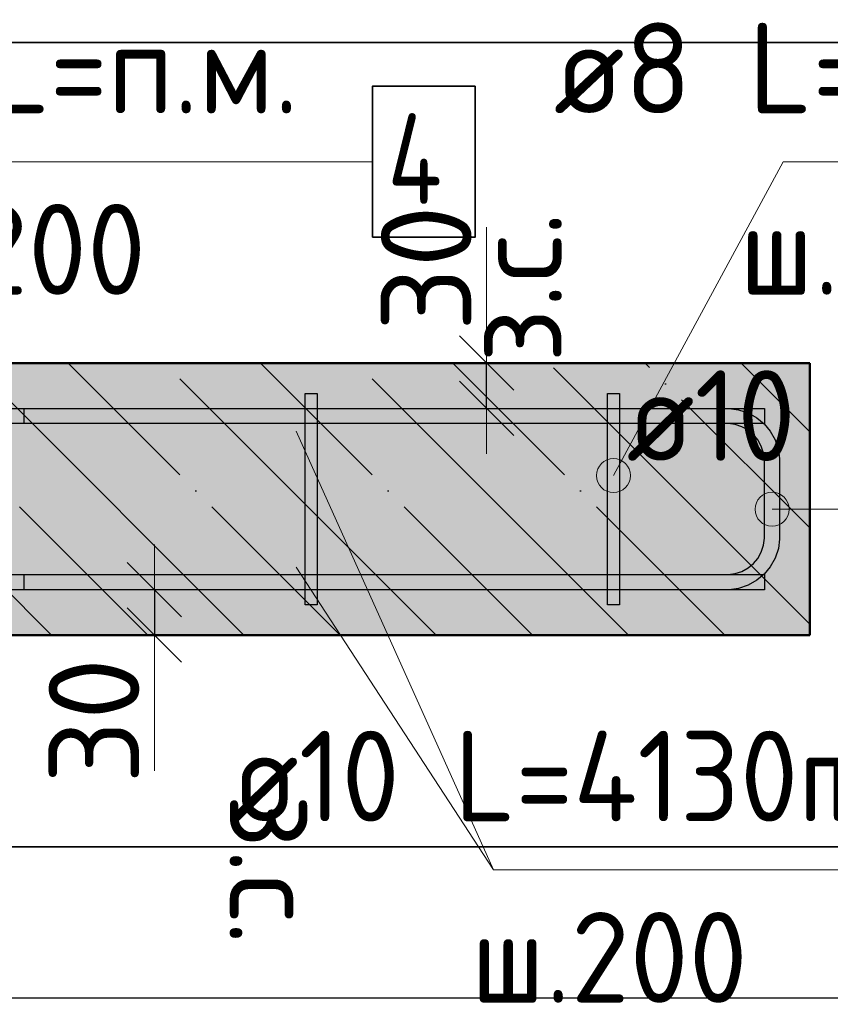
# Model space of a CAD drawing. Header units: millimetres. Extents: x 9402 to 69898, y -2829 to 22870.
# Tile 45 of 69: x 42073 to 42610, y 18583 to 19235. Entities that reach past the tile are written whole.
import ezdxf

# ---------------------------------------------------------------- set-up
doc = ezdxf.new("R2010")
doc.units = ezdxf.units.MM
doc.header["$PDMODE"] = 65
doc.linetypes.add('______11', pattern=[150, 120, -15, 0, -15])
doc.linetypes.add('______5', pattern=[330, 240, -30, 30, -30])
for name, color, linetype, lineweight in [('Standard', 7, 'Continuous', 25), ('Арм.стержн. Арматура края', 96, 'Continuous', 35), ('Арм.стержн. вертикальными 1', 22, 'Continuous', 35), ('Арм.стержн.горизонт. 1', 180, 'Continuous', 35), ('Размерная линия_ общее_1', 7, 'Continuous', 13)]:
    doc.layers.add(name, color=color, linetype=linetype, lineweight=lineweight)
doc.layers.add('Арм.стержн.Стяжки', color=7, linetype='Continuous', lineweight=35, true_color=0x501e0f)
doc.styles.add('ISOCPEUR', font='ISOCPEUR')
doc.dimstyles.new('DIMSTYLE_10', dxfattribs={"dimtxt": 60, "dimasz": 60, "dimexe": 0, "dimexo": 0.001, "dimgap": 30, "dimtad": 2, "dimdec": 0, "dimrnd": 5, "dimzin": 12, "dimdsep": 46, "dimtxsty": 'ISOCPEUR', "dimblk1": 'ALL_ML_STRICH', "dimblk2": 'ALL_ML_STRICH', "dimsah": 1, "dimcen": 0, "dimse1": 1, "dimse2": 1, "dimclrd": 7, "dimclre": 256, "dimclrt": 7, "dimadec": 0, "dimazin": 0, "dimtfac": 1, "dimtdec": 0, "dimtix": 1, "dimtmove": 2, "dimatfit": 3, "dimfxl": 0, "dimtvp": 1.2, "dimtzin": 0, "dimlwd": 0, "dimlwe": -3, "dimarcsym": 0})

# ---------------------------------------------------------------- blocks, each defined once
blk = doc.blocks.new('ALL_ML_STRICH')
at = {"color": 0, "linetype": 'ByBlock', "lineweight": -2}
for p, q in [((0, -0.5), (0, 0.5)), ((-0.3, -0.3), (0.3, 0.3)), ((-1, 0), (0.5, 0))]:
    blk.add_line(p, q, dxfattribs=at)
blk = doc.blocks.new('*D107')
at = {"layer": 'DEFPOINTS', "color": 7, "linetype": 'Continuous', "lineweight": 13, "transparency": 33554687}
for p in [(42373.63, 19007.15), (42373.63, 18977.15), (42382.35, 18977.15)]:
    blk.add_point(p, dxfattribs=at)
at = {"layer": 'Размерная линия_ общее_1', "color": 7, "linetype": 'Continuous', "lineweight": -2, "transparency": 33554687}
blk.add_line((42382.35, 18977.15), (42382.35, 19007.15), dxfattribs=at)
at = {"layer": 'Размерная линия_ общее_1', "color": 7, "linetype": 'Continuous', "lineweight": 13, "transparency": 33554687, "xscale": 60, "yscale": 60, "zscale": 60}
for p, rotation in [((42382.35, 18977.15), 270), ((42382.35, 19007.15), 90)]:
    blk.add_blockref('ALL_ML_STRICH', p, dxfattribs=dict(at, rotation=rotation))
at = {"layer": 'Размерная линия_ общее_1', "color": 7, "linetype": 'Continuous', "lineweight": 13, "transparency": 33554687, "insert": (42372.09, 19007.25), "char_height": 60, "width": 3, "attachment_point": 1, "rotation": 90, "line_spacing_factor": 0.60241, "style": 'ISOCPEUR'}
blk.add_mtext('з.с.', dxfattribs=at)
at = {"layer": 'Размерная линия_ общее_1', "color": 7, "linetype": 'Continuous', "lineweight": 13, "transparency": 33554687, "insert": (42342.35, 19069.97), "char_height": 60, "width": 120, "attachment_point": 5, "rotation": 90, "style": 'ISOCPEUR'}
blk.add_mtext('\\A1;{30}', dxfattribs=at)
blk = doc.blocks.new('*D108')
at = {"layer": 'DEFPOINTS', "color": 7, "linetype": 'Continuous', "lineweight": 13, "transparency": 33554687}
for p in [(42153.74, 18857.15), (42162.46, 18857.15), (42153.74, 18827.15)]:
    blk.add_point(p, dxfattribs=at)
at = {"layer": 'Размерная линия_ общее_1', "color": 7, "linetype": 'Continuous', "lineweight": -2, "transparency": 33554687}
blk.add_line((42162.46, 18857.15), (42162.46, 18827.15), dxfattribs=at)
at = {"layer": 'Размерная линия_ общее_1', "color": 7, "linetype": 'Continuous', "lineweight": 13, "transparency": 33554687, "xscale": 60, "yscale": 60, "zscale": 60}
for p, rotation in [((42162.46, 18857.15), 90), ((42162.46, 18827.15), 270)]:
    blk.add_blockref('ALL_ML_STRICH', p, dxfattribs=dict(at, rotation=rotation))
at = {"layer": 'Размерная линия_ общее_1', "color": 7, "linetype": 'Continuous', "lineweight": 13, "transparency": 33554687, "insert": (42122.46, 18770.34), "char_height": 60, "width": 120, "attachment_point": 5, "rotation": 90, "style": 'ISOCPEUR'}
blk.add_mtext('\\A1;{30}', dxfattribs=at)
at = {"layer": 'Размерная линия_ общее_1', "color": 7, "linetype": 'Continuous', "lineweight": 13, "transparency": 33554687, "insert": (42272.2, 18722.06), "char_height": 60, "width": 3, "attachment_point": 1, "rotation": 270, "line_spacing_factor": 0.60241, "style": 'ISOCPEUR'}
blk.add_mtext('з.с.', dxfattribs=at)

msp = doc.modelspace()

# ---------------------------------------------------------------- hatches: boundary and pattern name
at = {"layer": 'Standard', "linetype": 'Continuous', "lineweight": -3, "transparency": 33554687}
msp.add_hatch(color=7, dxfattribs=at).paths.add_polyline_path([(42596.29, 18827.15), (42596.29, 19007.15), (41985.2, 19007.15), (41985.2, 18827.15)])
at = {"layer": 'Арм.стержн. Арматура края', "linetype": 'Continuous', "lineweight": 13, "transparency": 33554687}
for points in [[(42565.67, 18900.7), (42565.67, 18920.05), (42561.62, 18916)], [(42571.29, 18899.13), (42571.29, 18921.63), (42565.67, 18920.05)], [(42571.29, 18899.13), (42565.67, 18920.05), (42565.67, 18900.7)], [(42576.92, 18900.7), (42576.92, 18920.05), (42571.29, 18921.63)], [(42576.92, 18900.7), (42571.29, 18921.63), (42571.29, 18899.13)], [(42580.97, 18904.75), (42580.97, 18916), (42576.92, 18920.05)], [(42580.97, 18904.75), (42576.92, 18920.05), (42576.92, 18900.7)], [(42561.62, 18904.75), (42561.62, 18916), (42560.04, 18910.38)], [(42565.67, 18900.7), (42561.62, 18916), (42561.62, 18904.75)], [(42580.97, 18916), (42580.97, 18904.75), (42582.54, 18910.38)]]:
    msp.add_hatch(color=7, dxfattribs=at).paths.add_polyline_path(points)
at = {"layer": 'Арм.стержн. вертикальными 1', "linetype": 'Continuous', "lineweight": 50, "transparency": 33554687}
for points in [[(42256.29, 18957.15), (42258.2, 18957.54), (42259.82, 18958.62), (42260.91, 18960.24), (42261.29, 18962.15), (42260.91, 18964.07), (42259.82, 18965.69), (42258.2, 18966.77), (42256.29, 18967.15), (42254.38, 18966.77), (42252.75, 18965.69), (42251.67, 18964.07), (42251.29, 18962.15), (42251.67, 18960.24), (42252.75, 18958.62), (42254.38, 18957.54)], [(42456.29, 18957.15), (42458.2, 18957.54), (42459.82, 18958.62), (42460.91, 18960.24), (42461.29, 18962.15), (42460.91, 18964.07), (42459.82, 18965.69), (42458.2, 18966.77), (42456.29, 18967.15), (42454.38, 18966.77), (42452.75, 18965.69), (42451.67, 18964.07), (42451.29, 18962.15), (42451.67, 18960.24), (42452.75, 18958.62), (42454.38, 18957.54)], [(42546.29, 18957.15), (42548.21, 18957.54), (42549.83, 18958.62), (42550.91, 18960.24), (42551.29, 18962.15), (42550.91, 18964.07), (42549.83, 18965.69), (42548.21, 18966.77), (42546.29, 18967.15), (42544.38, 18966.77), (42542.76, 18965.69), (42541.67, 18964.07), (42541.29, 18962.15), (42541.67, 18960.24), (42542.76, 18958.62), (42544.38, 18957.54)], [(42256.29, 18867.15), (42258.2, 18867.53), (42259.82, 18868.62), (42260.91, 18870.24), (42261.29, 18872.15), (42260.91, 18874.07), (42259.82, 18875.69), (42258.2, 18876.77), (42256.29, 18877.15), (42254.38, 18876.77), (42252.75, 18875.69), (42251.67, 18874.07), (42251.29, 18872.15), (42251.67, 18870.24), (42252.75, 18868.62), (42254.38, 18867.53)], [(42456.29, 18867.15), (42458.2, 18867.53), (42459.82, 18868.62), (42460.91, 18870.24), (42461.29, 18872.15), (42460.91, 18874.07), (42459.82, 18875.69), (42458.2, 18876.77), (42456.29, 18877.15), (42454.38, 18876.77), (42452.75, 18875.69), (42451.67, 18874.07), (42451.29, 18872.15), (42451.67, 18870.24), (42452.75, 18868.62), (42454.38, 18867.53)], [(42546.29, 18867.15), (42548.21, 18867.53), (42549.83, 18868.62), (42550.91, 18870.24), (42551.29, 18872.15), (42550.91, 18874.07), (42549.83, 18875.69), (42548.21, 18876.77), (42546.29, 18877.15), (42544.38, 18876.77), (42542.76, 18875.69), (42541.67, 18874.07), (42541.29, 18872.15), (42541.67, 18870.24), (42542.76, 18868.62), (42544.38, 18867.53)]]:
    msp.add_hatch(color=4, dxfattribs=at).paths.add_polyline_path(points)
at = {"layer": 'Арм.стержн.Стяжки', "linetype": 'Continuous', "lineweight": 13, "transparency": 33554687}
for points in [[(42477.48, 18933.02), (42460.46, 18942.23), (42456.4, 18938.03)], [(42475.84, 18938.51), (42465.95, 18943.86), (42460.46, 18942.23)], [(42475.84, 18938.51), (42460.46, 18942.23), (42477.48, 18933.02)], [(42465.95, 18943.86), (42475.84, 18938.51), (42471.64, 18942.57)], [(42476.19, 18927.32), (42456.4, 18938.03), (42455.11, 18932.33)], [(42477.48, 18933.02), (42456.4, 18938.03), (42476.19, 18927.32)], [(42476.19, 18927.32), (42455.11, 18932.33), (42472.13, 18923.13)], [(42472.13, 18923.13), (42455.11, 18932.33), (42456.74, 18926.84)], [(42472.13, 18923.13), (42456.74, 18926.84), (42466.64, 18921.49)], [(42466.64, 18921.49), (42456.74, 18926.84), (42460.94, 18922.78)]]:
    msp.add_hatch(color=7, dxfattribs=at).paths.add_polyline_path(points)

# ---------------------------------------------------------------- linework, layer by layer
at = {"color": 52, "linetype": 'Continuous', "lineweight": -3, "transparency": 33554687}
for p, q in [((42741.09, 19219.41), (41985.2, 19219.41)), ((41985.2, 19219.41), (42741.09, 19219.41)), ((41985.2, 18687.03), (42741.09, 18687.03)), ((42741.09, 18687.03), (41985.2, 18687.03))]:
    msp.add_line(p, q, dxfattribs=at)
at = {"layer": 'Standard', "color": 7, "linetype": 'Continuous', "lineweight": 13, "transparency": 33554687}
for p, q in [((42382.35, 19007.15), (42382.35, 19097.15)), ((42256.29, 18962.15), (42386.94, 18671.74)), ((42162.46, 18827.15), (42162.46, 18737.15))]:
    msp.add_line(p, q, dxfattribs=at)
at = {"layer": 'Standard', "color": 7, "linetype": 'Continuous', "lineweight": 50, "transparency": 33554687}
for p, q in [((42596.29, 19007.15), (41985.2, 19007.15)), ((42596.29, 18827.15), (42596.29, 19007.15)), ((41985.2, 18827.15), (42596.29, 18827.15))]:
    msp.add_line(p, q, dxfattribs=at)
at = {"layer": 'Standard', "color": 7, "linetype": '______5', "lineweight": -3, "transparency": 33554687}
for p, q in [((42221.72, 18827.15), (42041.72, 19007.15)), ((42349, 18827.15), (42169, 19007.15)), ((42476.28, 18827.15), (42296.28, 19007.15)), ((42596.29, 18834.42), (42423.56, 19007.15)), ((42596.29, 18961.7), (42550.84, 19007.15)), ((42094.44, 18827.15), (41985.2, 18936.4))]:
    msp.add_line(p, q, dxfattribs=at)
at = {"layer": 'Standard', "color": 7, "linetype": '______11', "lineweight": -3, "transparency": 33554687}
for p, q in [((42285.36, 18827.15), (42105.36, 19007.15)), ((42412.64, 18827.15), (42232.64, 19007.15)), ((42539.92, 18827.15), (42359.92, 19007.15)), ((42596.29, 18898.06), (42487.2, 19007.15)), ((42158.08, 18827.15), (41985.2, 19000.04))]:
    msp.add_line(p, q, dxfattribs=at)
at = {"layer": 'Standard', "color": 7, "linetype": 'Continuous', "lineweight": 25, "transparency": 33554687}
msp.add_lwpolyline([(41885.2, 19319.41), (41885.2, 18587.03), (42841.09, 18587.03), (42841.09, 19319.41), (41885.2, 19319.41)], dxfattribs=at)
at = {"layer": 'Арм.стержн. Арматура края', "color": 7, "linetype": 'Continuous', "lineweight": 13, "transparency": 33554687}
for p, q in [((42571.29, 18921.63), (42571.29, 18921.63)), ((42560.04, 18910.38), (42560.04, 18910.38)), ((42646.95, 18910.38), (42571.29, 18910.38)), ((42582.54, 18910.38), (42582.54, 18910.38)), ((42571.29, 18899.13), (42571.29, 18899.13))]:
    msp.add_line(p, q, dxfattribs=at)
at = {"layer": 'Арм.стержн. Арматура края', "color": 4, "linetype": 'Continuous', "lineweight": 25, "transparency": 33554687}
msp.add_lwpolyline([(42076.29, 18867.15), (42542.25, 18867.15), (42546.77, 18867.78), (42551.35, 18869.29), (42555.54, 18871.64), (42558.95, 18874.49), (42561.8, 18877.9), (42564.15, 18882.1), (42565.66, 18886.67), (42566.29, 18891.19), (42566.29, 18943.12), (42565.66, 18947.64), (42564.15, 18952.21), (42561.8, 18956.41), (42558.95, 18959.82), (42555.54, 18962.67), (42551.35, 18965.02), (42546.77, 18966.53), (42542.25, 18967.15), (42076.29, 18967.15), (42076.29, 18977.15), (42542.94, 18977.15), (42549.04, 18976.31), (42555.4, 18974.21), (42561.24, 18970.94), (42566.05, 18966.92), (42570.08, 18962.1), (42573.35, 18956.26), (42575.44, 18949.91), (42576.29, 18943.81), (42576.29, 18890.5), (42575.44, 18884.4), (42573.35, 18878.05), (42570.08, 18872.2), (42566.05, 18867.39), (42561.24, 18863.37), (42555.4, 18860.1), (42549.04, 18858), (42542.94, 18857.15), (42076.29, 18857.15), (42076.29, 18867.15)], dxfattribs=at)
msp.add_lwpolyline([(42076.29, 18867.15), (42542.25, 18867.15), (42546.77, 18867.78), (42551.35, 18869.29), (42555.54, 18871.64), (42558.95, 18874.49), (42561.8, 18877.9), (42564.15, 18882.1), (42565.66, 18886.67), (42566.29, 18891.19), (42566.29, 18943.12), (42565.66, 18947.64), (42564.15, 18952.21), (42561.8, 18956.41), (42558.95, 18959.82), (42555.54, 18962.67), (42551.35, 18965.02), (42546.77, 18966.53), (42542.25, 18967.15), (42076.29, 18967.15), (42076.29, 18977.15), (42542.94, 18977.15), (42549.04, 18976.31), (42555.4, 18974.21), (42561.24, 18970.94), (42566.05, 18966.92), (42570.08, 18962.1), (42573.35, 18956.26), (42575.44, 18949.91), (42576.29, 18943.81), (42576.29, 18890.5), (42575.44, 18884.4), (42573.35, 18878.05), (42570.08, 18872.2), (42566.05, 18867.39), (42561.24, 18863.37), (42555.4, 18860.1), (42549.04, 18858), (42542.94, 18857.15), (42076.29, 18857.15), (42076.29, 18867.15)], dxfattribs=at)
msp.add_lwpolyline([(42076.29, 18867.15), (42542.25, 18867.15), (42546.77, 18867.78), (42551.35, 18869.29), (42555.54, 18871.64), (42558.95, 18874.49), (42561.8, 18877.9), (42564.15, 18882.1), (42565.66, 18886.67), (42566.29, 18891.19), (42566.29, 18943.12), (42565.66, 18947.64), (42564.15, 18952.21), (42561.8, 18956.41), (42558.95, 18959.82), (42555.54, 18962.67), (42551.35, 18965.02), (42546.77, 18966.53), (42542.25, 18967.15), (42076.29, 18967.15), (42076.29, 18977.15), (42542.94, 18977.15), (42549.04, 18976.31), (42555.4, 18974.21), (42561.24, 18970.94), (42566.05, 18966.92), (42570.08, 18962.1), (42573.35, 18956.26), (42575.44, 18949.91), (42576.29, 18943.81), (42576.29, 18890.5), (42575.44, 18884.4), (42573.35, 18878.05), (42570.08, 18872.2), (42566.05, 18867.39), (42561.24, 18863.37), (42555.4, 18860.1), (42549.04, 18858), (42542.94, 18857.15), (42076.29, 18857.15), (42076.29, 18867.15)], dxfattribs=at)
msp.add_lwpolyline([(42076.29, 18867.15), (42542.25, 18867.15), (42546.77, 18867.78), (42551.35, 18869.29), (42555.54, 18871.64), (42558.95, 18874.49), (42561.8, 18877.9), (42564.15, 18882.1), (42565.66, 18886.67), (42566.29, 18891.19), (42566.29, 18943.12), (42565.66, 18947.64), (42564.15, 18952.21), (42561.8, 18956.41), (42558.95, 18959.82), (42555.54, 18962.67), (42551.35, 18965.02), (42546.77, 18966.53), (42542.25, 18967.15), (42076.29, 18967.15), (42076.29, 18977.15), (42542.94, 18977.15), (42549.04, 18976.31), (42555.4, 18974.21), (42561.24, 18970.94), (42566.05, 18966.92), (42570.08, 18962.1), (42573.35, 18956.26), (42575.44, 18949.91), (42576.29, 18943.81), (42576.29, 18890.5), (42575.44, 18884.4), (42573.35, 18878.05), (42570.08, 18872.2), (42566.05, 18867.39), (42561.24, 18863.37), (42555.4, 18860.1), (42549.04, 18858), (42542.94, 18857.15), (42076.29, 18857.15), (42076.29, 18867.15)], dxfattribs=at)
msp.add_lwpolyline([(42076.29, 18867.15), (42542.25, 18867.15), (42546.77, 18867.78), (42551.35, 18869.29), (42555.54, 18871.64), (42558.95, 18874.49), (42561.8, 18877.9), (42564.15, 18882.1), (42565.66, 18886.67), (42566.29, 18891.19), (42566.29, 18943.12), (42565.66, 18947.64), (42564.15, 18952.21), (42561.8, 18956.41), (42558.95, 18959.82), (42555.54, 18962.67), (42551.35, 18965.02), (42546.77, 18966.53), (42542.25, 18967.15), (42076.29, 18967.15), (42076.29, 18977.15), (42542.94, 18977.15), (42549.04, 18976.31), (42555.4, 18974.21), (42561.24, 18970.94), (42566.05, 18966.92), (42570.08, 18962.1), (42573.35, 18956.26), (42575.44, 18949.91), (42576.29, 18943.81), (42576.29, 18890.5), (42575.44, 18884.4), (42573.35, 18878.05), (42570.08, 18872.2), (42566.05, 18867.39), (42561.24, 18863.37), (42555.4, 18860.1), (42549.04, 18858), (42542.94, 18857.15), (42076.29, 18857.15), (42076.29, 18867.15)], dxfattribs=at)
msp.add_lwpolyline([(42076.29, 18867.15), (42542.25, 18867.15), (42546.77, 18867.78), (42551.35, 18869.29), (42555.54, 18871.64), (42558.95, 18874.49), (42561.8, 18877.9), (42564.15, 18882.1), (42565.66, 18886.67), (42566.29, 18891.19), (42566.29, 18943.12), (42565.66, 18947.64), (42564.15, 18952.21), (42561.8, 18956.41), (42558.95, 18959.82), (42555.54, 18962.67), (42551.35, 18965.02), (42546.77, 18966.53), (42542.25, 18967.15), (42076.29, 18967.15), (42076.29, 18977.15), (42542.94, 18977.15), (42549.04, 18976.31), (42555.4, 18974.21), (42561.24, 18970.94), (42566.05, 18966.92), (42570.08, 18962.1), (42573.35, 18956.26), (42575.44, 18949.91), (42576.29, 18943.81), (42576.29, 18890.5), (42575.44, 18884.4), (42573.35, 18878.05), (42570.08, 18872.2), (42566.05, 18867.39), (42561.24, 18863.37), (42555.4, 18860.1), (42549.04, 18858), (42542.94, 18857.15), (42076.29, 18857.15), (42076.29, 18867.15)], dxfattribs=at)
msp.add_lwpolyline([(42076.29, 18867.15), (42542.25, 18867.15), (42546.77, 18867.78), (42551.35, 18869.29), (42555.54, 18871.64), (42558.95, 18874.49), (42561.8, 18877.9), (42564.15, 18882.1), (42565.66, 18886.67), (42566.29, 18891.19), (42566.29, 18943.12), (42565.66, 18947.64), (42564.15, 18952.21), (42561.8, 18956.41), (42558.95, 18959.82), (42555.54, 18962.67), (42551.35, 18965.02), (42546.77, 18966.53), (42542.25, 18967.15), (42076.29, 18967.15), (42076.29, 18977.15), (42542.94, 18977.15), (42549.04, 18976.31), (42555.4, 18974.21), (42561.24, 18970.94), (42566.05, 18966.92), (42570.08, 18962.1), (42573.35, 18956.26), (42575.44, 18949.91), (42576.29, 18943.81), (42576.29, 18890.5), (42575.44, 18884.4), (42573.35, 18878.05), (42570.08, 18872.2), (42566.05, 18867.39), (42561.24, 18863.37), (42555.4, 18860.1), (42549.04, 18858), (42542.94, 18857.15), (42076.29, 18857.15), (42076.29, 18867.15)], dxfattribs=at)
msp.add_lwpolyline([(42076.29, 18867.15), (42542.25, 18867.15), (42546.77, 18867.78), (42551.35, 18869.29), (42555.54, 18871.64), (42558.95, 18874.49), (42561.8, 18877.9), (42564.15, 18882.1), (42565.66, 18886.67), (42566.29, 18891.19), (42566.29, 18943.12), (42565.66, 18947.64), (42564.15, 18952.21), (42561.8, 18956.41), (42558.95, 18959.82), (42555.54, 18962.67), (42551.35, 18965.02), (42546.77, 18966.53), (42542.25, 18967.15), (42076.29, 18967.15), (42076.29, 18977.15), (42542.94, 18977.15), (42549.04, 18976.31), (42555.4, 18974.21), (42561.24, 18970.94), (42566.05, 18966.92), (42570.08, 18962.1), (42573.35, 18956.26), (42575.44, 18949.91), (42576.29, 18943.81), (42576.29, 18890.5), (42575.44, 18884.4), (42573.35, 18878.05), (42570.08, 18872.2), (42566.05, 18867.39), (42561.24, 18863.37), (42555.4, 18860.1), (42549.04, 18858), (42542.94, 18857.15), (42076.29, 18857.15), (42076.29, 18867.15)], dxfattribs=at)
msp.add_lwpolyline([(42076.29, 18867.15), (42542.25, 18867.15), (42546.77, 18867.78), (42551.35, 18869.29), (42555.54, 18871.64), (42558.95, 18874.49), (42561.8, 18877.9), (42564.15, 18882.1), (42565.66, 18886.67), (42566.29, 18891.19), (42566.29, 18943.12), (42565.66, 18947.64), (42564.15, 18952.21), (42561.8, 18956.41), (42558.95, 18959.82), (42555.54, 18962.67), (42551.35, 18965.02), (42546.77, 18966.53), (42542.25, 18967.15), (42076.29, 18967.15), (42076.29, 18977.15), (42542.94, 18977.15), (42549.04, 18976.31), (42555.4, 18974.21), (42561.24, 18970.94), (42566.05, 18966.92), (42570.08, 18962.1), (42573.35, 18956.26), (42575.44, 18949.91), (42576.29, 18943.81), (42576.29, 18890.5), (42575.44, 18884.4), (42573.35, 18878.05), (42570.08, 18872.2), (42566.05, 18867.39), (42561.24, 18863.37), (42555.4, 18860.1), (42549.04, 18858), (42542.94, 18857.15), (42076.29, 18857.15), (42076.29, 18867.15)], dxfattribs=at)
msp.add_lwpolyline([(42076.29, 18867.15), (42542.25, 18867.15), (42546.77, 18867.78), (42551.35, 18869.29), (42555.54, 18871.64), (42558.95, 18874.49), (42561.8, 18877.9), (42564.15, 18882.1), (42565.66, 18886.67), (42566.29, 18891.19), (42566.29, 18943.12), (42565.66, 18947.64), (42564.15, 18952.21), (42561.8, 18956.41), (42558.95, 18959.82), (42555.54, 18962.67), (42551.35, 18965.02), (42546.77, 18966.53), (42542.25, 18967.15), (42076.29, 18967.15), (42076.29, 18977.15), (42542.94, 18977.15), (42549.04, 18976.31), (42555.4, 18974.21), (42561.24, 18970.94), (42566.05, 18966.92), (42570.08, 18962.1), (42573.35, 18956.26), (42575.44, 18949.91), (42576.29, 18943.81), (42576.29, 18890.5), (42575.44, 18884.4), (42573.35, 18878.05), (42570.08, 18872.2), (42566.05, 18867.39), (42561.24, 18863.37), (42555.4, 18860.1), (42549.04, 18858), (42542.94, 18857.15), (42076.29, 18857.15), (42076.29, 18867.15)], dxfattribs=at)
msp.add_lwpolyline([(42076.29, 18867.15), (42542.25, 18867.15), (42546.77, 18867.78), (42551.35, 18869.29), (42555.54, 18871.64), (42558.95, 18874.49), (42561.8, 18877.9), (42564.15, 18882.1), (42565.66, 18886.67), (42566.29, 18891.19), (42566.29, 18943.12), (42565.66, 18947.64), (42564.15, 18952.21), (42561.8, 18956.41), (42558.95, 18959.82), (42555.54, 18962.67), (42551.35, 18965.02), (42546.77, 18966.53), (42542.25, 18967.15), (42076.29, 18967.15), (42076.29, 18977.15), (42542.94, 18977.15), (42549.04, 18976.31), (42555.4, 18974.21), (42561.24, 18970.94), (42566.05, 18966.92), (42570.08, 18962.1), (42573.35, 18956.26), (42575.44, 18949.91), (42576.29, 18943.81), (42576.29, 18890.5), (42575.44, 18884.4), (42573.35, 18878.05), (42570.08, 18872.2), (42566.05, 18867.39), (42561.24, 18863.37), (42555.4, 18860.1), (42549.04, 18858), (42542.94, 18857.15), (42076.29, 18857.15), (42076.29, 18867.15)], dxfattribs=at)
msp.add_lwpolyline([(42076.29, 18867.15), (42542.25, 18867.15), (42546.77, 18867.78), (42551.35, 18869.29), (42555.54, 18871.64), (42558.95, 18874.49), (42561.8, 18877.9), (42564.15, 18882.1), (42565.66, 18886.67), (42566.29, 18891.19), (42566.29, 18943.12), (42565.66, 18947.64), (42564.15, 18952.21), (42561.8, 18956.41), (42558.95, 18959.82), (42555.54, 18962.67), (42551.35, 18965.02), (42546.77, 18966.53), (42542.25, 18967.15), (42076.29, 18967.15), (42076.29, 18977.15), (42542.94, 18977.15), (42549.04, 18976.31), (42555.4, 18974.21), (42561.24, 18970.94), (42566.05, 18966.92), (42570.08, 18962.1), (42573.35, 18956.26), (42575.44, 18949.91), (42576.29, 18943.81), (42576.29, 18890.5), (42575.44, 18884.4), (42573.35, 18878.05), (42570.08, 18872.2), (42566.05, 18867.39), (42561.24, 18863.37), (42555.4, 18860.1), (42549.04, 18858), (42542.94, 18857.15), (42076.29, 18857.15), (42076.29, 18867.15)], dxfattribs=at)
msp.add_lwpolyline([(42076.29, 18867.15), (42542.25, 18867.15), (42546.77, 18867.78), (42551.35, 18869.29), (42555.54, 18871.64), (42558.95, 18874.49), (42561.8, 18877.9), (42564.15, 18882.1), (42565.66, 18886.67), (42566.29, 18891.19), (42566.29, 18943.12), (42565.66, 18947.64), (42564.15, 18952.21), (42561.8, 18956.41), (42558.95, 18959.82), (42555.54, 18962.67), (42551.35, 18965.02), (42546.77, 18966.53), (42542.25, 18967.15), (42076.29, 18967.15), (42076.29, 18977.15), (42542.94, 18977.15), (42549.04, 18976.31), (42555.4, 18974.21), (42561.24, 18970.94), (42566.05, 18966.92), (42570.08, 18962.1), (42573.35, 18956.26), (42575.44, 18949.91), (42576.29, 18943.81), (42576.29, 18890.5), (42575.44, 18884.4), (42573.35, 18878.05), (42570.08, 18872.2), (42566.05, 18867.39), (42561.24, 18863.37), (42555.4, 18860.1), (42549.04, 18858), (42542.94, 18857.15), (42076.29, 18857.15), (42076.29, 18867.15)], dxfattribs=at)
msp.add_lwpolyline([(42076.29, 18867.15), (42542.25, 18867.15), (42546.77, 18867.78), (42551.35, 18869.29), (42555.54, 18871.64), (42558.95, 18874.49), (42561.8, 18877.9), (42564.15, 18882.1), (42565.66, 18886.67), (42566.29, 18891.19), (42566.29, 18943.12), (42565.66, 18947.64), (42564.15, 18952.21), (42561.8, 18956.41), (42558.95, 18959.82), (42555.54, 18962.67), (42551.35, 18965.02), (42546.77, 18966.53), (42542.25, 18967.15), (42076.29, 18967.15), (42076.29, 18977.15), (42542.94, 18977.15), (42549.04, 18976.31), (42555.4, 18974.21), (42561.24, 18970.94), (42566.05, 18966.92), (42570.08, 18962.1), (42573.35, 18956.26), (42575.44, 18949.91), (42576.29, 18943.81), (42576.29, 18890.5), (42575.44, 18884.4), (42573.35, 18878.05), (42570.08, 18872.2), (42566.05, 18867.39), (42561.24, 18863.37), (42555.4, 18860.1), (42549.04, 18858), (42542.94, 18857.15), (42076.29, 18857.15), (42076.29, 18867.15)], dxfattribs=at)
at = {"layer": 'Арм.стержн. Арматура края', "color": 7, "linetype": 'Continuous', "lineweight": 13, "transparency": 33554687}
msp.add_circle((42571.29, 18910.38), 11.25, dxfattribs=at)
at = {"layer": 'Арм.стержн. вертикальными 1', "color": 7, "linetype": 'Continuous', "lineweight": 13, "transparency": 33554687}
for q in [(42256.29, 18872.15), (42794.94, 18671.74)]:
    msp.add_line((42386.94, 18671.74), q, dxfattribs=at)
at = {"layer": 'Арм.стержн.горизонт. 1', "color": 7, "linetype": 'Continuous', "lineweight": 13, "transparency": 33554687}
msp.add_line((42018.7, 19140.49), (42306.7, 19140.49), dxfattribs=at)
at = {"layer": 'Арм.стержн.горизонт. 1', "color": 52, "linetype": 'Continuous', "lineweight": 50, "transparency": 33554687}
for p, q in [((42596.29, 19007.15), (41985.2, 19007.15)), ((42596.29, 18827.15), (41985.2, 18827.15))]:
    msp.add_line(p, q, dxfattribs=at)
at = {"layer": 'Арм.стержн.горизонт. 1', "color": 7, "linetype": 'Continuous', "lineweight": 35, "transparency": 33554687}
msp.add_lwpolyline([(42306.7, 19090.49), (42374.7, 19090.49), (42374.7, 19190.49), (42306.7, 19190.49), (42306.7, 19090.49)], dxfattribs=at)
at = {"layer": 'Арм.стержн.горизонт. 1', "color": 4, "linetype": 'Continuous', "lineweight": 25, "transparency": 33554687}
for points in [[(41980.2, 18977.15), (42566.29, 18977.15), (42566.29, 18967.15), (41980.2, 18967.15), (41980.2, 18977.15)], [(41980.2, 18977.15), (42566.29, 18977.15), (42566.29, 18967.15), (41980.2, 18967.15), (41980.2, 18977.15)], [(41980.2, 18977.15), (42566.29, 18977.15), (42566.29, 18967.15), (41980.2, 18967.15), (41980.2, 18977.15)], [(41980.2, 18977.15), (42566.29, 18977.15), (42566.29, 18967.15), (41980.2, 18967.15), (41980.2, 18977.15)], [(41980.2, 18977.15), (42566.29, 18977.15), (42566.29, 18967.15), (41980.2, 18967.15), (41980.2, 18977.15)], [(41980.2, 18977.15), (42566.29, 18977.15), (42566.29, 18967.15), (41980.2, 18967.15), (41980.2, 18977.15)], [(41980.2, 18977.15), (42566.29, 18977.15), (42566.29, 18967.15), (41980.2, 18967.15), (41980.2, 18977.15)], [(41980.2, 18977.15), (42566.29, 18977.15), (42566.29, 18967.15), (41980.2, 18967.15), (41980.2, 18977.15)], [(41980.2, 18977.15), (42566.29, 18977.15), (42566.29, 18967.15), (41980.2, 18967.15), (41980.2, 18977.15)], [(41980.2, 18977.15), (42566.29, 18977.15), (42566.29, 18967.15), (41980.2, 18967.15), (41980.2, 18977.15)], [(41980.2, 18977.15), (42566.29, 18977.15), (42566.29, 18967.15), (41980.2, 18967.15), (41980.2, 18977.15)], [(41980.2, 18977.15), (42566.29, 18977.15), (42566.29, 18967.15), (41980.2, 18967.15), (41980.2, 18977.15)], [(41980.2, 18977.15), (42566.29, 18977.15), (42566.29, 18967.15), (41980.2, 18967.15), (41980.2, 18977.15)], [(41980.2, 18977.15), (42566.29, 18977.15), (42566.29, 18967.15), (41980.2, 18967.15), (41980.2, 18977.15)], [(41980.2, 18867.15), (42566.29, 18867.15), (42566.29, 18857.15), (41980.2, 18857.15), (41980.2, 18867.15)], [(41980.2, 18867.15), (42566.29, 18867.15), (42566.29, 18857.15), (41980.2, 18857.15), (41980.2, 18867.15)], [(41980.2, 18867.15), (42566.29, 18867.15), (42566.29, 18857.15), (41980.2, 18857.15), (41980.2, 18867.15)], [(41980.2, 18867.15), (42566.29, 18867.15), (42566.29, 18857.15), (41980.2, 18857.15), (41980.2, 18867.15)], [(41980.2, 18867.15), (42566.29, 18867.15), (42566.29, 18857.15), (41980.2, 18857.15), (41980.2, 18867.15)], [(41980.2, 18867.15), (42566.29, 18867.15), (42566.29, 18857.15), (41980.2, 18857.15), (41980.2, 18867.15)], [(41980.2, 18867.15), (42566.29, 18867.15), (42566.29, 18857.15), (41980.2, 18857.15), (41980.2, 18867.15)], [(41980.2, 18867.15), (42566.29, 18867.15), (42566.29, 18857.15), (41980.2, 18857.15), (41980.2, 18867.15)], [(41980.2, 18867.15), (42566.29, 18867.15), (42566.29, 18857.15), (41980.2, 18857.15), (41980.2, 18867.15)], [(41980.2, 18867.15), (42566.29, 18867.15), (42566.29, 18857.15), (41980.2, 18857.15), (41980.2, 18867.15)], [(41980.2, 18867.15), (42566.29, 18867.15), (42566.29, 18857.15), (41980.2, 18857.15), (41980.2, 18867.15)], [(41980.2, 18867.15), (42566.29, 18867.15), (42566.29, 18857.15), (41980.2, 18857.15), (41980.2, 18867.15)], [(41980.2, 18867.15), (42566.29, 18867.15), (42566.29, 18857.15), (41980.2, 18857.15), (41980.2, 18867.15)], [(41980.2, 18867.15), (42566.29, 18867.15), (42566.29, 18857.15), (41980.2, 18857.15), (41980.2, 18867.15)]]:
    msp.add_lwpolyline(points, dxfattribs=at)
at = {"layer": 'Арм.стержн.Стяжки', "color": 7, "linetype": 'Continuous', "lineweight": 13, "transparency": 33554687}
for p, q in [((42578.7, 19140.49), (42466.29, 18932.68)), ((42578.7, 19140.49), (42942.7, 19140.49)), ((42471.64, 18942.57), (42471.64, 18942.57)), ((42456.4, 18938.03), (42456.4, 18938.03)), ((42460.94, 18922.78), (42460.94, 18922.78)), ((42476.19, 18927.32), (42476.19, 18927.32))]:
    msp.add_line(p, q, dxfattribs=at)
at = {"layer": 'Арм.стержн.Стяжки', "color": 40, "linetype": 'Continuous', "lineweight": 25, "transparency": 33554687}
for points in [[(42262.29, 18847.15), (42262.29, 18987.15), (42270.29, 18987.15), (42270.29, 18847.15), (42262.29, 18847.15)], [(42262.29, 18847.15), (42262.29, 18987.15), (42270.29, 18987.15), (42270.29, 18847.15), (42262.29, 18847.15)], [(42262.29, 18847.15), (42262.29, 18987.15), (42270.29, 18987.15), (42270.29, 18847.15), (42262.29, 18847.15)], [(42262.29, 18847.15), (42262.29, 18987.15), (42270.29, 18987.15), (42270.29, 18847.15), (42262.29, 18847.15)], [(42262.29, 18847.15), (42262.29, 18987.15), (42270.29, 18987.15), (42270.29, 18847.15), (42262.29, 18847.15)], [(42262.29, 18847.15), (42262.29, 18987.15), (42270.29, 18987.15), (42270.29, 18847.15), (42262.29, 18847.15)], [(42462.29, 18847.15), (42462.29, 18987.15), (42470.29, 18987.15), (42470.29, 18847.15), (42462.29, 18847.15)], [(42462.29, 18847.15), (42462.29, 18987.15), (42470.29, 18987.15), (42470.29, 18847.15), (42462.29, 18847.15)], [(42462.29, 18847.15), (42462.29, 18987.15), (42470.29, 18987.15), (42470.29, 18847.15), (42462.29, 18847.15)], [(42462.29, 18847.15), (42462.29, 18987.15), (42470.29, 18987.15), (42470.29, 18847.15), (42462.29, 18847.15)], [(42462.29, 18847.15), (42462.29, 18987.15), (42470.29, 18987.15), (42470.29, 18847.15), (42462.29, 18847.15)], [(42462.29, 18847.15), (42462.29, 18987.15), (42470.29, 18987.15), (42470.29, 18847.15), (42462.29, 18847.15)], [(42462.29, 18847.15), (42462.29, 18987.15), (42470.29, 18987.15), (42470.29, 18847.15), (42462.29, 18847.15)]]:
    msp.add_lwpolyline(points, dxfattribs=at)
at = {"layer": 'Арм.стержн.Стяжки', "color": 7, "linetype": 'Continuous', "lineweight": 13, "transparency": 33554687}
msp.add_circle((42466.29, 18932.68), 11.25, dxfattribs=at)

# ---------------------------------------------------------------- texts
at = {"layer": 'Арм.стержн. Арматура края', "color": 7, "linetype": 'Continuous', "lineweight": 25, "transparency": 33554687, "insert": (42474.95, 18942.38), "char_height": 60, "width": 573.9219, "attachment_point": 7, "style": 'ISOCPEUR'}
msp.add_mtext('\\W0.94;ø10 L=1080mm ', dxfattribs=at)
at = {"layer": 'Арм.стержн. вертикальными 1', "color": 7, "linetype": 'Continuous', "lineweight": 25, "transparency": 33554687, "char_height": 60, "attachment_point": 7, "style": 'ISOCPEUR'}
for s, insert, width in [('\\W0.94;ø10 L=4130mm ', (42212.94, 18703.74), 579.9527), ('\\W0.95;ш.200 ', (42371.94, 18583.74), 262.3992)]:
    msp.add_mtext(s, dxfattribs=dict(at, insert=insert, width=width))
at = {"layer": 'Арм.стержн.горизонт. 1', "color": 7, "linetype": 'Continuous', "lineweight": 25, "transparency": 33554687, "char_height": 60, "attachment_point": 7, "style": 'ISOCPEUR'}
for s, insert, width in [('\\W0.94;ø10 L=п.м.', (41904.7, 19172.49), 399.9663), ('\\W0.80;4', (42316.7, 19112.49), 71.9666), ('\\W0.95;ш.200 ', (41973.7, 19052.49), 262.3992)]:
    msp.add_mtext(s, dxfattribs=dict(at, insert=insert, width=width))
at = {"layer": 'Арм.стержн.Стяжки', "color": 7, "linetype": 'Continuous', "lineweight": 25, "transparency": 33554687, "char_height": 60, "attachment_point": 7, "style": 'ISOCPEUR'}
for s, insert, width in [('\\W0.98;ø8 L=270mm ', (42426.7, 19172.49), 515.0529), ('\\W0.95;ш.400 ', (42549.7, 19052.49), 268.4469)]:
    msp.add_mtext(s, dxfattribs=dict(at, insert=insert, width=width))

# ---------------------------------------------------------------- dimensions: what is measured, and where the dimension line sits
at = {"layer": 'Размерная линия_ общее_1', "color": 7, "linetype": 'Continuous', "lineweight": 13, "transparency": 33554687}
for base, p1, p2, angle, picture, middle in [((42382.35, 19007.15), (42373.63, 18977.15), (42373.63, 19007.15), 90, '*D107', (42342.35, 19069.97)), ((42162.46, 18827.15), (42153.74, 18857.15), (42153.74, 18827.15), 270, '*D108', (42122.46, 18770.34))]:
    dim = msp.add_linear_dim(base=base, p1=p1, p2=p2, angle=angle, text='<>\\Xз.с.', dimstyle='DIMSTYLE_10', override={"dimpost": '<>', "dimclrd": 7, "dimclre": 253, "dimclrt": 7, "dimlwd": 0, "dimlwe": 65533}, dxfattribs=at)
    dim.commit()
    dim.dimension.update_dxf_attribs({"geometry": picture, "text_midpoint": middle, "dimtype": 160})

doc.saveas('drawing.dxf')
